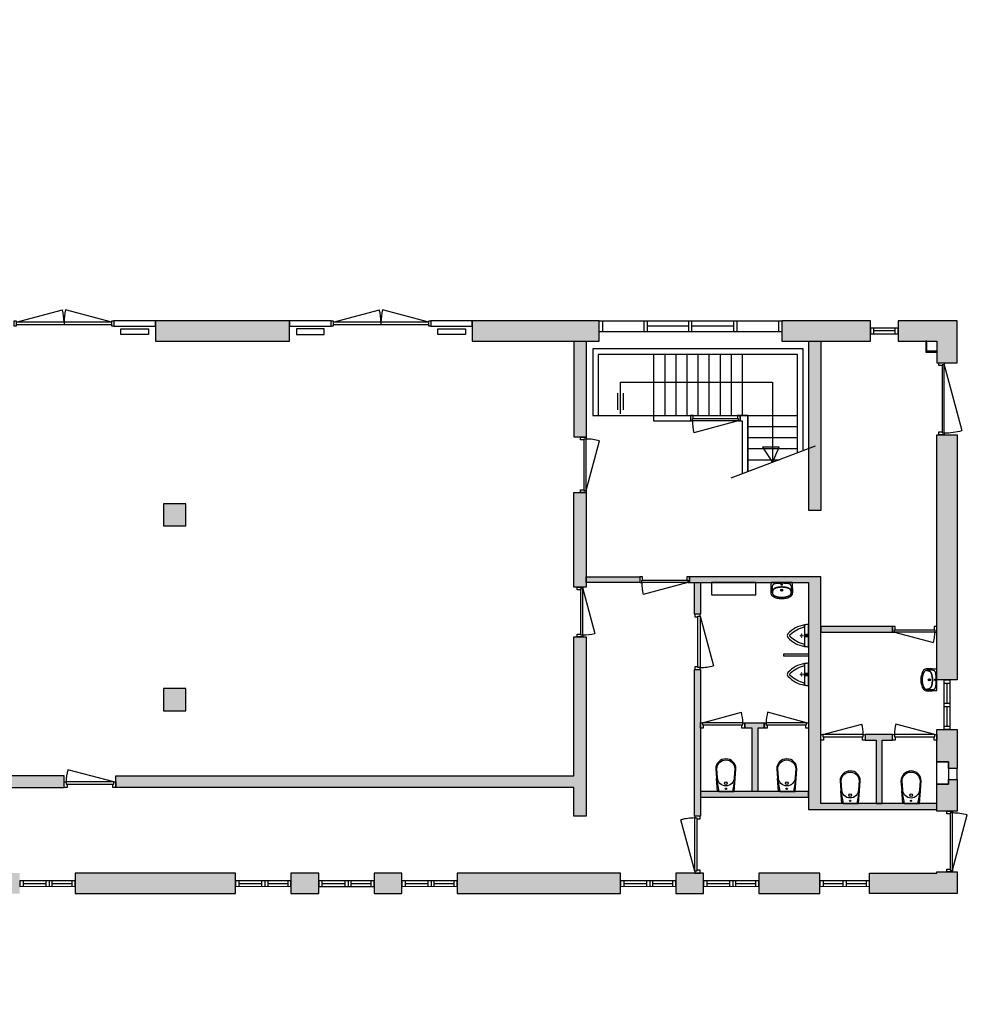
# Model space of a CAD drawing. Header units: millimetres. Extents: x -34315 to 33097, y -23905 to 11655.
# Tile 5 of 5: x 15981 to 33097, y -23905 to -6125. Entities that reach past the tile are written whole.
import ezdxf

# ---------------------------------------------------------------- set-up
doc = ezdxf.new("R2010")
doc.units = ezdxf.units.MM
doc.header["$LTSCALE"] = 100
doc.linetypes.add('HIDDEN2', pattern=[4.7625, 3.175, -1.5875])
for name, color, linetype in [('AA21----_BUITENWAND', 252, 'Continuous'), ('AA22----_BINNENWAND', 254, 'Continuous'), ('AL21----_BUITENWAND', 3, 'Continuous'), ('AL22----_BINNENWAND', 2, 'Continuous'), ('AL24----_TRAPPEN', 7, 'Continuous'), ('AL28----_KONSTRUKTIE', 7, 'Continuous'), ('AL31----_BUITENKOZIJNEN', 1, 'Continuous'), ('AL32----_BINNENKOZIJNEN', 1, 'Continuous'), ('AL51----_RADIATOREN', 8, 'Continuous'), ('AL74----_KEUKEN', 7, 'Continuous'), ('AL74----_SANITAIR', 7, 'Continuous')]:
    doc.layers.add(name, color=color, linetype=linetype)

# ---------------------------------------------------------------- blocks, each defined once
blk = doc.blocks.new('*U2')
at = {"layer": 'AL32----_BINNENKOZIJNEN'}
blk.add_lwpolyline([(-35, 50), (-866, 272)], dxfattribs=at)
for points in [[(-930, 50), (-895, 50), (-895, 9), (-880, 9), (-880, -50), (-930, -50)], [(-895, 9), (-35, 9), (-35, 50), (-895, 50)], [(-50, -50), (-50, 9), (-35, 9), (-35, 50), (0, 50), (0, -50)]]:
    blk.add_lwpolyline(points, close=True, dxfattribs=at)
blk.add_arc((-35, 50), 860, 165.0304, 180.0291, dxfattribs=at)
blk = doc.blocks.new('*U6')
at = {"layer": 'AL32----_BINNENKOZIJNEN'}
for points in [[(-1000, -50), (-965, -50), (-965, -9), (-950, -9), (-950, 50), (-1000, 50)], [(-50, 50), (-50, -9), (-35, -9), (-35, -50), (0, -50), (0, 50)], [(-965, -9), (-35, -9), (-35, -50), (-965, -50)]]:
    blk.add_lwpolyline(points, close=True, dxfattribs=at)
blk.add_lwpolyline([(-35, -50), (-933, -291)], dxfattribs=at)
blk.add_arc((-35, -50), 930, 180, 195, dxfattribs=at)
blk = doc.blocks.new('*U14')
at = {"layer": 'AL31----_BUITENKOZIJNEN'}
for points in [[(-1765, 21), (-929, 245)], [(-35, 21), (-870, 245)], [(-900, 21), (-900, -21)]]:
    blk.add_lwpolyline(points, dxfattribs=at)
for points in [[(-1800, 50), (-1765, 50), (-1765, -50), (-1800, -50)], [(-1765, 21), (-1765, -21), (-35, -21), (-35, 21)], [(-35, 50), (0, 50), (0, -50), (-35, -50)]]:
    blk.add_lwpolyline(points, close=True, dxfattribs=at)
for centre, start, end in [((-1765, 21), 359.9992, 15), ((-35, 21), 164.9983, 179.9992)]:
    blk.add_arc(centre, 865, start, end, dxfattribs=at)
blk = doc.blocks.new('*U16')
at = {"layer": 'AL31----_BUITENKOZIJNEN'}
blk.add_lwpolyline([(-1265, 50), (-77, 368)], dxfattribs=at)
for points in [[(-1300, 50), (-1265, 50), (-1265, 9), (-1250, 9), (-1250, -50), (-1300, -50)], [(-1265, 9), (-35, 9), (-35, 50), (-1265, 50)], [(-50, -50), (-50, 9), (-35, 9), (-35, 50), (0, 50), (0, -50)]]:
    blk.add_lwpolyline(points, close=True, dxfattribs=at)
blk.add_arc((-1265, 50), 1230, 0, 15, dxfattribs=at)
blk = doc.blocks.new('*U18')
at = {"layer": 'AL31----_BUITENKOZIJNEN'}
blk.add_lwpolyline([(-35, 50), (-1030, 317)], dxfattribs=at)
for points in [[(-1100, 50), (-1065, 50), (-1065, 9), (-1050, 9), (-1050, -50), (-1100, -50)], [(-1065, 9), (-35, 9), (-35, 50), (-1065, 50)], [(-50, -50), (-50, 9), (-35, 9), (-35, 50), (0, 50), (0, -50)]]:
    blk.add_lwpolyline(points, close=True, dxfattribs=at)
blk.add_arc((-35, 50), 1030, 165, 179.9989, dxfattribs=at)
blk = doc.blocks.new('*U28')
at = {"layer": 'AL32----_BINNENKOZIJNEN'}
for points in [[(-1030, -50), (-995, -50), (-995, -9), (-980, -9), (-980, 50), (-1030, 50)], [(-50, 50), (-50, -9), (-35, -9), (-35, -50), (0, -50), (0, 50)], [(-995, -9), (-35, -9), (-35, -50), (-995, -50)]]:
    blk.add_lwpolyline(points, close=True, dxfattribs=at)
blk.add_lwpolyline([(-35, -50), (-962, -298)], dxfattribs=at)
blk.add_arc((-35, -50), 960, 180, 195, dxfattribs=at)
blk = doc.blocks.new('*U35')
at = {"layer": 'AL32----_BINNENKOZIJNEN'}
blk.add_lwpolyline([(-865, 50), (-63, 265)], dxfattribs=at)
for points in [[(-900, 50), (-865, 50), (-865, 9), (-850, 9), (-850, -50), (-900, -50)], [(-865, 9), (-35, 9), (-35, 50), (-865, 50)], [(-50, -50), (-50, 9), (-35, 9), (-35, 50), (0, 50), (0, -50)]]:
    blk.add_lwpolyline(points, close=True, dxfattribs=at)
blk.add_arc((-865, 50), 830, 0, 15, dxfattribs=at)
blk = doc.blocks.new('*U5')
at = {"layer": 'AL32----_BINNENKOZIJNEN'}
blk.add_lwpolyline([(-35, 50), (-933, 291)], dxfattribs=at)
for points in [[(-1000, 50), (-965, 50), (-965, 9), (-950, 9), (-950, -50), (-1000, -50)], [(-965, 9), (-35, 9), (-35, 50), (-965, 50)], [(-50, -50), (-50, 9), (-35, 9), (-35, 50), (0, 50), (0, -50)]]:
    blk.add_lwpolyline(points, close=True, dxfattribs=at)
blk.add_arc((-35, 50), 930, 165, 180, dxfattribs=at)
blk = doc.blocks.new('*U36')
at = {"layer": 'AL32----_BINNENKOZIJNEN'}
for points in [[(-900, -50), (-865, -50), (-865, -9), (-850, -9), (-850, 50), (-900, 50)], [(-50, 50), (-50, -9), (-35, -9), (-35, -50), (0, -50), (0, 50)], [(-865, -9), (-35, -9), (-35, -50), (-865, -50)]]:
    blk.add_lwpolyline(points, close=True, dxfattribs=at)
blk.add_lwpolyline([(-35, -50), (-837, -265)], dxfattribs=at)
blk.add_arc((-35, -50), 830, 180, 195, dxfattribs=at)
blk = doc.blocks.new('*U40')
at = {"layer": 'AL32----_BINNENKOZIJNEN'}
blk.add_lwpolyline([(-765, 50), (-60, 239)], dxfattribs=at)
for points in [[(-800, 50), (-765, 50), (-765, 9), (-750, 9), (-750, -50), (-800, -50)], [(-765, 9), (-35, 9), (-35, 50), (-765, 50)], [(-50, -50), (-50, 9), (-35, 9), (-35, 50), (0, 50), (0, -50)]]:
    blk.add_lwpolyline(points, close=True, dxfattribs=at)
blk.add_arc((-765, 50), 730, 0, 15, dxfattribs=at)
blk = doc.blocks.new('*U39')
at = {"layer": 'AL32----_BINNENKOZIJNEN'}
blk.add_lwpolyline([(-35, 50), (-740, 239)], dxfattribs=at)
for points in [[(-800, 50), (-765, 50), (-765, 9), (-750, 9), (-750, -50), (-800, -50)], [(-765, 9), (-35, 9), (-35, 50), (-765, 50)], [(-50, -50), (-50, 9), (-35, 9), (-35, 50), (0, 50), (0, -50)]]:
    blk.add_lwpolyline(points, close=True, dxfattribs=at)
blk.add_arc((-35, 50), 730, 165, 180, dxfattribs=at)
blk = doc.blocks.new('*U38')
at = {"layer": 'AL32----_BINNENKOZIJNEN'}
for points in [[(-800, -50), (-765, -50), (-765, -9), (-750, -9), (-750, 50), (-800, 50)], [(-50, 50), (-50, -9), (-35, -9), (-35, -50), (0, -50), (0, 50)], [(-765, -9), (-35, -9), (-35, -50), (-765, -50)]]:
    blk.add_lwpolyline(points, close=True, dxfattribs=at)
blk.add_lwpolyline([(-765, -50), (-60, -239)], dxfattribs=at)
blk.add_arc((-765, -50), 730, 345, 0, dxfattribs=at)
blk = doc.blocks.new('WC 17 (R)')
at = {"layer": 'AL74----_SANITAIR'}
for points in [[(407, 182), (232, 169), (0, 125), (0, -125), (232, -169), (408, -182, 0.999913)], [(62, 0, -1), (37, 0, -1)], [(250, 150), (407, 162, -1), (407, -162), (250, -150, -1)], [(175, 0, -1), (125, 0, -1)]]:
    blk.add_lwpolyline(points, format="xyb", close=True, dxfattribs=at)
for points in [[(0, 125), (0, 150), (232, 169)], [(0, -125), (0, -150), (232, -169)]]:
    blk.add_lwpolyline(points, dxfattribs=at)
blk = doc.blocks.new('Urinoir (R)')
at = {"layer": 'AL74----_SANITAIR'}
for points in [[(75, 194, 0.03766), (0, 200), (0, -200, 0.03766), (75, -194), (75, -156)], [(373, -33, 0.381928), (373, 33, 0.174395), (75, 194), (75, 156, -0.147779), (331, 20, -0.511086), (331, -20, -0.147779), (75, -156), (75, -194, 0.174393)], [(16, -4, 0.414217), (16, 4, -1.000347), (34, 21, 0.413172), (41, 21, -1.00056), (59, 4, 0.413679), (59, -4, -1.000343), (41, -21, 0.413712), (34, -21, -1.000003)], [(25, 0, -1), (50, 0, -1)], [(32, 0, -1), (42, 0, -1)], [(105, 0, 1), (95, 0, 1)], [(120, 25, 1), (130, 25, 1)], [(120, 0, 1), (130, 0, 1)], [(155, 0, 1), (145, 0, 1)], [(130, -25, 1), (120, -25, 1)]]:
    blk.add_lwpolyline(points, format="xyb", close=True, dxfattribs=at)
blk = doc.blocks.new('WT 04 (R)')
at = {"color": 3}
for centre, radius, start, end in [((266, 164), 136, 44.6333, 93.716), ((257, 300), 1.091783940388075e-11, 92.5317, 90.2017)]:
    blk.add_arc(centre, radius, start, end, dxfattribs=at)
at = {"layer": 'AL74----_SANITAIR'}
for points in [[(257, 300, 0.030203), (0, 289), (0, -289, 0.030203), (257, -300, 0.217499), (363, -260, 0.107077), (423, -127, 0.043293), (438, -11), (438, 11, 0.043293), (423, 127, 0.107077), (363, 260, 0.217499)], [(72, 0, -1), (41, 0, -1)], [(233, 0, -1), (176, 0, -1)], [(227, 0, -1), (182, 0, -1)]]:
    blk.add_lwpolyline(points, format="xyb", close=True, dxfattribs=at)
for points in [[(119, 20), (120, 34), (121, 47), (122, 58), (123, 68), (124, 76), (125, 84), (126, 91), (127, 98), (128, 104), (129, 111), (130, 116), (131, 122), (132, 127), (133, 132), (134, 138), (136, 143), (137, 147), (139, 152), (140, 157), (142, 162), (143, 166), (145, 171), (146, 175), (148, 180), (150, 184), (152, 188), (154, 192), (156, 196), (158, 200), (160, 204), (163, 208), (166, 211), (169, 215), (172, 218), (175, 221), (178, 224), (181, 227), (185, 230), (188, 233), (192, 235), (195, 238), (199, 240), (203, 242), (206, 245), (211, 247), (215, 248), (220, 250), (225, 252), (230, 254), (236, 256), (243, 257), (251, 259), (259, 260), (269, 261), (279, 263), (277, 263), (272, 264), (267, 264), (261, 265), (255, 265), (249, 266), (242, 266), (235, 267), (227, 267), (219, 267), (211, 267), (203, 267), (195, 267), (187, 268), (180, 267), (172, 267), (164, 267), (157, 267), (150, 267), (143, 267), (137, 267), (130, 266), (125, 266), (119, 266), (115, 266), (110, 265), (106, 265), (102, 265), (98, 264), (94, 263), (91, 263), (88, 262), (84, 261), (81, 260), (79, 258), (76, 257), (73, 255), (70, 254), (67, 252), (65, 250), (62, 248), (59, 245), (57, 243), (54, 240), (52, 238), (49, 235), (47, 232), (44, 228), (42, 225), (40, 221), (38, 217), (36, 213), (35, 209), (33, 204), (31, 200), (30, 195), (29, 190), (28, 184), (27, 179), (26, 172), (25, 166), (24, 159), (23, 151), (22, 143), (22, 135), (21, 126), (21, 117), (20, 108), (20, 98), (20, 88), (20, 78), (20, 68), (19, 58), (19, 48), (19, 39), (19, 31), (19, 23), (19, 17), (19, 12), (19, 9), (19, 6), (19, 2), (19, -1), (19, -12), (19, -24), (20, -37), (20, -50), (20, -64), (20, -77), (21, -89), (21, -101), (22, -112), (22, -122), (23, -131), (23, -140), (24, -148), (25, -155), (26, -162), (27, -169), (28, -175), (29, -181), (30, -186), (31, -191), (33, -196), (34, -201), (36, -205), (38, -209), (40, -213), (42, -217), (44, -221), (46, -224), (48, -228), (51, -231), (53, -234), (56, -237), (58, -239), (61, -242), (64, -244), (66, -246), (69, -248), (72, -250), (75, -251), (77, -253), (80, -254), (83, -256), (86, -257), (89, -258), (92, -259), (96, -259), (99, -260), (103, -260), (107, -261), (112, -261), (116, -262), (121, -262), (126, -262), (132, -262), (138, -262), (145, -262), (151, -263), (158, -263), (166, -263), (173, -263), (181, -263), (189, -263), (197, -263), (205, -263), (213, -262), (221, -262), (229, -262), (236, -262), (243, -261), (250, -261), (257, -260), (263, -260), (268, -259), (273, -258), (278, -258), (281, -257), (271, -256), (261, -255), (252, -254), (244, -252), (238, -251), (232, -249), (226, -247), (221, -245), (216, -244), (212, -242), (208, -240), (204, -238), (200, -235), (197, -233), (193, -231), (190, -228), (186, -226), (183, -223), (179, -220), (176, -217), (173, -214), (170, -210), (167, -207), (164, -203), (162, -200), (159, -196), (157, -192), (155, -188), (153, -184), (151, -179), (149, -175), (147, -171), (146, -166), (144, -162), (143, -157), (141, -153), (139, -148), (138, -143), (137, -138), (135, -133), (134, -128), (133, -123), (132, -118), (131, -112), (129, -106), (128, -100), (127, -94), (126, -87), (125, -80), (124, -72), (123, -63), (122, -54), (121, -43), (120, -30), (119, -16), (118, 2)], [(401, -31), (402, -25), (402, -19), (402, -12), (402, -5), (402, 3), (402, 11), (402, 18), (402, 25), (401, 31), (401, 37), (401, 44), (400, 50), (399, 56), (399, 61), (398, 67), (397, 73), (396, 79), (394, 85), (393, 91), (392, 96), (391, 102), (389, 108), (388, 113), (387, 119), (386, 125), (384, 130), (383, 136), (381, 141), (380, 146), (378, 152), (376, 157), (374, 162), (372, 168), (370, 173), (368, 178), (365, 183), (363, 188), (361, 194), (358, 199), (356, 204), (353, 208), (350, 213), (347, 218), (344, 222), (341, 226), (338, 230), (335, 234), (332, 237), (329, 240), (326, 243), (323, 245), (319, 248), (316, 250), (313, 252), (310, 253), (307, 255), (304, 256), (300, 258), (297, 259), (293, 260), (290, 261), (286, 261), (281, 262), (279, 263), (269, 261), (259, 260), (251, 259), (243, 257), (236, 256), (230, 254), (225, 252), (220, 250), (215, 248), (211, 247), (206, 245), (203, 242), (199, 240), (195, 238), (192, 235), (188, 233), (185, 230), (181, 227), (178, 224), (175, 221), (172, 218), (169, 215), (166, 211), (163, 208), (160, 204), (158, 200), (156, 196), (154, 192), (152, 188), (150, 184), (148, 180), (146, 175), (145, 171), (143, 166), (142, 162), (140, 157), (139, 152), (137, 147), (136, 143), (134, 138), (133, 132), (132, 127), (131, 122), (130, 116), (129, 111), (128, 104), (127, 98), (126, 91), (125, 84), (124, 76), (123, 68), (122, 58), (121, 47), (120, 34), (119, 20), (118, 2), (119, -16), (120, -30), (121, -43), (122, -54), (123, -63), (124, -72), (125, -80), (126, -87), (127, -94), (128, -100), (129, -106), (131, -112), (132, -118), (133, -123), (134, -128), (135, -133), (137, -138), (138, -143), (139, -148), (141, -153), (143, -157), (144, -162), (146, -166), (147, -171), (149, -175), (151, -179), (153, -184), (155, -188), (157, -192), (159, -196), (162, -200), (164, -203), (167, -207), (170, -210), (173, -214), (176, -217), (179, -220), (183, -223), (186, -226), (190, -228), (193, -231), (197, -233), (200, -235), (204, -238), (208, -240), (212, -242), (216, -244), (221, -245), (226, -247), (232, -249), (238, -251), (244, -252), (252, -254), (261, -255), (271, -256), (281, -257), (283, -257), (287, -256), (291, -255), (295, -254), (299, -253), (302, -252), (305, -251), (308, -250), (312, -248), (315, -246), (318, -244), (321, -242), (324, -240), (327, -237), (330, -234), (334, -231), (337, -228), (340, -224), (343, -221), (346, -216), (349, -212), (351, -208), (354, -203), (357, -198), (359, -193), (362, -188), (364, -183), (367, -178), (369, -172), (371, -167), (373, -162), (375, -157), (377, -151), (379, -146), (380, -141), (382, -135), (384, -130), (385, -124), (386, -119), (388, -113), (389, -108), (390, -102), (391, -96), (393, -91), (394, -85), (395, -79), (396, -73), (397, -67), (398, -61), (399, -55), (400, -50), (400, -44), (401, -38)]]:
    blk.add_lwpolyline(points, close=True, dxfattribs=at)

msp = doc.modelspace()

# ---------------------------------------------------------------- hatches: boundary and pattern name
at = {"layer": 'AA21----_BUITENWAND'}
h = msp.add_hatch(color=256, dxfattribs=at)
h.paths.add_polyline_path([(-17224, -18655), (-17224, -21905), (-15724, -21905), (-15724, -21535), (-16854, -21535), (-16854, -18655)])
h.paths.add_polyline_path([(-14724, -21535), (-14724, -21905), (-12324, -21905), (-12324, -21535)])
h.paths.add_polyline_path([(-11324, -21535), (-11324, -21905), (-8924, -21905), (-8924, -21535)])
h.paths.add_polyline_path([(-7924, -21535), (-7924, -21905), (-5524, -21905), (-5524, -21535)])
h.paths.add_polyline_path([(-4524, -21535), (-4525, -21905), (-2124, -21905), (-2124, -21535)])
h.paths.add_polyline_path([(-1124, -21535), (-1124, -21905), (416, -21905), (416, -21535)])
h.paths.add_polyline_path([(1046, -21535), (1046, -21905), (12787, -21905), (12787, -21535)])
h.paths.add_polyline_path([(13417, -21535), (13417, -21905), (14381, -21905), (14381, -21535)])
h.paths.add_polyline_path([(15381, -21535), (15381, -21905), (15981, -21905), (15981, -21535)])
h.paths.add_polyline_path([(16981, -21535), (16981, -21905), (19881, -21905), (19881, -21535)])
h.paths.add_polyline_path([(20881, -21535), (20881, -21905), (21381, -21905), (21381, -21535)])
h.paths.add_polyline_path([(22381, -21535), (22381, -21905), (22881, -21905), (22881, -21535)])
h.paths.add_polyline_path([(23881, -21535), (23881, -21905), (26831, -21905), (26831, -21535)])
h.paths.add_polyline_path([(27831, -21535), (27831, -21905), (28331, -21905), (28331, -21535)])
h.paths.add_polyline_path([(29331, -21535), (29331, -21905), (30431, -21905), (30431, -21535)])
h.paths.add_polyline_path([(31331, -21535), (32546, -21535), (32546, -21515), (32916, -21515), (32916, -21905), (31331, -21905)])
h.paths.add_polyline_path([(32546, -13620), (32916, -13620), (32916, -18045), (32546, -18045)])
h.paths.add_polyline_path([(31846, -11560), (31846, -11930), (32546, -11930), (32546, -12320), (32916, -12320), (32916, -11560)])
h.paths.add_polyline_path([(29746, -11560), (29746, -11930), (31346, -11930), (31346, -11560)])
h.paths.add_polyline_path([(24156, -11560), (24156, -11930), (26446, -11930), (26446, -11560)])
h.paths.add_polyline_path([(18431, -11560), (18431, -11930), (20856, -11930), (20856, -11560)])
h.paths.add_polyline_path([(15131, -11560), (15131, -11930), (13416, -11930), (13416, -11560)])
h.paths.add_polyline_path([(-559, -11565), (-559, -11935), (416, -11935), (416, -11565)])
h.paths.add_polyline_path([(-3909, -11565), (-3909, -11935), (-2799, -11935), (-2799, -11565)])
h.paths.add_polyline_path([(-7258, -11565), (-7258, -11935), (-6149, -11935), (-6149, -11565)])
h.paths.add_polyline_path([(-10609, -11565), (-10609, -11935), (-9499, -11935), (-9499, -11565)])
h.paths.add_polyline_path([(-14635, -11565), (-14635, -11935), (-12849, -11935), (-12849, -11565)])
h.paths.add_polyline_path([(-17224, -15619), (-16854, -15619), (-16854, -11935), (-15634, -11935), (-15634, -11565), (-17225, -11565)])
h.paths.add_polyline_path([(-17224, -16869), (-17224, -17405), (-16854, -17405), (-16854, -16869)])
h.paths.add_polyline_path([(-30314, -23905), (-30314, -23535), (-33834, -23535), (-33834, -21795), (-31514, -21795), (-31514, -20785), (-31764, -20785), (-31764, -21545), (-34204, -21545), (-34204, -23905)])
h.paths.add_polyline_path([(-29014, -23535), (-29014, -23905), (-28314, -23905), (-28314, -23535)])
h.paths.add_polyline_path([(-27014, -23535), (-27014, -23905), (-26494, -23905), (-26494, -23535)])
h.paths.add_polyline_path([(-23664, -23535), (-23664, -23905), (-25194, -23905), (-25194, -23535)])
h.paths.add_polyline_path([(-23164, -23535), (-23164, -23905), (-22544, -23905), (-22544, -23535)])
h.paths.add_polyline_path([(-21224, -23905), (-22044, -23905), (-22044, -23535), (-21594, -23535), (-21594, -18815), (-21224, -18815)])
h.paths.add_polyline_path([(-21594, -17035), (-21224, -17035), (-21224, -17715), (-21594, -17715)])
h.paths.add_polyline_path([(-31514, -13095), (-31514, -14105), (-31764, -14105), (-31764, -13345), (-32164, -13345), (-32164, -13095)])
h.paths.add_polyline_path([(-31764, -15305), (-31764, -16240), (-31514, -16240), (-31514, -15305)])
h.paths.add_polyline_path([(-31764, -18640), (-31764, -19585), (-31514, -19585), (-31514, -18640)])
h.paths.add_polyline_path([(-34204, -18251), (-34204, -18621), (-33834, -18621), (-33834, -18251)])
h.paths.add_polyline_path([(-34204, -15743), (-34204, -16113), (-33834, -16113), (-33834, -15743)])
h.paths.add_polyline_path([(-34204, -11645), (-33834, -11645), (-33834, -13095), (-33364, -13095), (-33364, -13345), (-34204, -13345)])
h.paths.add_polyline_path([(-21594, -15235), (-21224, -15235), (-21224, -15735), (-21594, -15735)])
h.paths.add_polyline_path([(-21594, -13115), (-21224, -13115), (-21224, -13935), (-21594, -13935)])
h.paths.add_polyline_path([(-21594, -11315), (-21224, -11315), (-21224, -11815), (-21594, -11815)])
h.paths.add_polyline_path([(-21594, -9365), (-21224, -9365), (-21224, -10015), (-21594, -10015)])
h.paths.add_polyline_path([(-21594, -7475), (-21224, -7475), (-21224, -8125), (-21594, -8125)])
h.paths.add_polyline_path([(-21594, -5675), (-21224, -5675), (-21224, -6175), (-21594, -6175)])
h.paths.add_polyline_path([(-21594, -3255), (-21224, -3255), (-21224, -4375), (-21594, -4375)])
h.paths.add_polyline_path([(-21594, -1455), (-21224, -1455), (-21224, -1955), (-21594, -1955)])
h.paths.add_polyline_path([(-21594, 345), (-21224, 345), (-21224, -155), (-21594, -155)])
h.paths.add_polyline_path([(-21594, 3065), (-21224, 3065), (-21224, 1645), (-21594, 1645)])
h.paths.add_polyline_path([(-21594, 4065), (-21224, 4065), (-21224, 3565), (-21594, 3565)])
h.paths.add_polyline_path([(-21594, 5600), (-21224, 5600), (-21224, 4565), (-21594, 4565)])
h.paths.add_polyline_path([(-21594, 7385), (-21224, 7385), (-21224, 6900), (-21594, 6900)])
h.paths.add_polyline_path([(-21224, 9170), (-21594, 9170), (-21594, 8685), (-21224, 8685)])
h.paths.add_polyline_path([(-27064, 11655), (-27064, 11285), (-21594, 11285), (-21594, 10470), (-21224, 10470), (-21224, 11655)])
h.paths.add_polyline_path([(-34204, 10470), (-33834, 10470), (-33834, 11285), (-28364, 11285), (-28364, 11655), (-34204, 11655)])
h.paths.add_polyline_path([(-34204, 9170), (-33834, 9170), (-33834, 8685), (-34204, 8685)])
h.paths.add_polyline_path([(-34204, 7385), (-33834, 7385), (-33834, 6900), (-34204, 6900)])
h.paths.add_polyline_path([(-33834, 5065), (-33834, 4340), (-32859, 4120), (-32834, 4120), (-32834, 5065)], flags=16)
h.paths.add_polyline_path([(-32584, 4015), (-32584, 5285), (-33834, 5285), (-33834, 5600), (-34204, 5600), (-34204, 4747), (-34315, 4747), (-34315, 4347), (-32870, 4020), (-32834, 4020), (-32834, 4015)])
h.paths.add_polyline_path([(-32834, 1510), (-32860, 1510), (-33834, 1345), (-33834, 565), (-32834, 565)], flags=16)
h.paths.add_polyline_path([(-32584, 1615), (-32584, 345), (-33834, 345), (-33834, -155), (-34204, -155), (-34204, 965), (-34313, 965), (-34313, 1365), (-32869, 1610), (-32834, 1610), (-32834, 1615)])
h.paths.add_polyline_path([(-34204, -1455), (-33834, -1455), (-33834, -1915), (-34204, -1915)])
h.paths.add_polyline_path([(-34204, -3215), (-33834, -3215), (-33834, -4315), (-34204, -4315)])
h.paths.add_polyline_path([(-34204, -5615), (-33834, -5615), (-33834, -6135), (-34204, -6135)])
h.paths.add_polyline_path([(-34204, -7435), (-33834, -7435), (-33834, -8535), (-34204, -8535)])
h.paths.add_polyline_path([(-34204, -9835), (-34204, -10345), (-33834, -10345), (-33834, -9835)])
h = msp.add_hatch(color=256, dxfattribs=at)
h.paths.add_polyline_path([(32546, -19528), (32546, -18945), (32916, -18945), (32916, -19645), (32756, -19645), (32756, -19528), (32546, -19528)])
h.paths.add_polyline_path([(32546, -19928), (32756, -19928), (32756, -19845), (32916, -19845), (32916, -20415), (32546, -20415), (32546, -19928)])
at = {"layer": 'AA22----_BINNENWAND'}
h = msp.add_hatch(color=256, dxfattribs=at)
h.paths.add_polyline_path([(-32584, 5285), (-32584, 5065), (-28269, 5065), (-28269, 5285)])
h.paths.add_polyline_path([(-27269, 5285), (-27269, 5065), (-26814, 5065), (-26814, 4455), (-26594, 4455), (-26594, 5065), (-25394, 5065), (-25394, 5285)])
h.paths.add_polyline_path([(-21594, 5285), (-21594, 5065), (-24394, 5065), (-24394, 5285)])
h.paths.add_polyline_path([(-25394, 2865), (-25394, 2645), (-26594, 2645), (-26594, 2045), (-26814, 2045), (-26814, 3455), (-26594, 3455), (-26594, 2865)])
h.paths.add_polyline_path([(-21594, 2865), (-21594, 2645), (-24394, 2645), (-24394, 2865)])
h.paths.add_polyline_path([(-33834, -3655), (-33834, -3875), (-28834, -3875), (-28834, -4275), (-28614, -4275), (-28614, -2885), (-28834, -2885), (-28834, -3655)])
h.paths.add_polyline_path([(-28834, -1545), (-28614, -1545), (-28614, -1885), (-28834, -1885)])
h.paths.add_polyline_path([(-28834, -645), (-28614, -645), (-28614, -985), (-28834, -985)])
h.paths.add_polyline_path([(-29431, 565), (-29431, 345), (-28834, 345), (-28834, -85), (-28614, -85), (-28614, 345), (-28514, 345), (-28514, 565)])
h.paths.add_polyline_path([(-26594, 1045), (-26814, 1045), (-26814, 565), (-26959, 565), (-26959, 345), (-26814, 345), (-26814, -85), (-26594, -85)])
h.paths.add_polyline_path([(-26814, -645), (-26594, -645), (-26594, -985), (-26814, -985)])
h.paths.add_polyline_path([(-26814, -1545), (-26594, -1545), (-26594, -1885), (-26814, -1885)])
h.paths.add_polyline_path([(-26814, -2445), (-26594, -2445), (-26594, -2785), (-26814, -2785)])
h.paths.add_polyline_path([(-32584, 565), (-32584, 345), (-31696, 345), (-31696, 565)])
h.paths.add_polyline_path([(-33834, -7875), (-33834, -8095), (-28834, -8095), (-28834, -8690), (-28614, -8690), (-28614, -7175), (-28834, -7175), (-28834, -7875)])
h.paths.add_polyline_path([(-28834, -5735), (-28614, -5735), (-28614, -6175), (-28834, -6175)])
h.paths.add_polyline_path([(-28834, -4835), (-28614, -4835), (-28614, -5175), (-28834, -5175)])
h.paths.add_polyline_path([(-26814, -6075), (-26594, -6075), (-26594, -5275), (-26814, -5275)])
h.paths.add_polyline_path([(-26814, -6635), (-26594, -6635), (-26594, -6975), (-26814, -6975)])
h.paths.add_polyline_path([(-22944, -8095), (-22944, -7875), (-26594, -7875), (-26594, -7535), (-26814, -7535), (-26814, -8095)])
h.paths.add_polyline_path([(-28834, -9250), (-28614, -9250), (-28614, -10655), (-28834, -10655)])
h.paths.add_polyline_path([(-26814, -10655), (-26594, -10655), (-26594, -9615), (-26294, -9615), (-26294, -9395), (-26594, -9395), (-26594, -9245), (-26814, -9245)])
h.paths.add_polyline_path([(-28834, -13015), (-28614, -13015), (-28614, -14030), (-28834, -14030)])
h.paths.add_polyline_path([(-28834, -12115), (-28614, -12115), (-28614, -12455), (-28834, -12455)])
h.paths.add_polyline_path([(-28834, -11215), (-28614, -11215), (-28614, -11555), (-28834, -11555)])
h.paths.add_polyline_path([(-26814, -11215), (-26594, -11215), (-26594, -11555), (-26814, -11555)])
h.paths.add_polyline_path([(-26814, -12115), (-26594, -12115), (-26594, -12455), (-26814, -12455)])
h.paths.add_polyline_path([(-26814, -13915), (-26594, -13915), (-26594, -13015), (-26814, -13015)])
h.paths.add_polyline_path([(-26594, -13215), (-26594, -13435), (-22944, -13435), (-22944, -13208)])
h.paths.add_polyline_path([(-31514, -15965), (-31514, -15745), (-28834, -15745), (-28834, -15030), (-28614, -15030), (-28614, -15745), (-28514, -15745), (-28514, -15965)])
h.paths.add_polyline_path([(-26814, -14475), (-26594, -14475), (-26594, -14815), (-26814, -14815)])
h.paths.add_polyline_path([(-26814, -15375), (-26594, -15375), (-26594, -15965), (-26814, -15965)])
h.paths.add_polyline_path([(-26814, -16995), (-26594, -16995), (-26594, -17715), (-26814, -17715)])
h.paths.add_polyline_path([(-26594, -17395), (-26594, -17615), (-24834, -17615), (-24834, -17395)])
h.paths.add_polyline_path([(-24274, -17395), (-24274, -17615), (-23934, -17615), (-23934, -17395)])
h.paths.add_polyline_path([(-21594, -17395), (-21594, -17615), (-23374, -17615), (-23374, -17395)])
h.paths.add_polyline_path([(-29214, -18915), (-29214, -19135), (-28214, -19135), (-28214, -18915)])
h.paths.add_polyline_path([(-31514, -18915), (-31514, -19135), (-30214, -19135), (-30214, -18915)])
h.paths.add_polyline_path([(-26814, -19135), (-26594, -19135), (-26594, -19535), (-26814, -19535)])
h.paths.add_polyline_path([(-27214, -18915), (-27214, -19135), (-25944, -19135), (-25944, -18915)])
h.paths.add_polyline_path([(-23994, -23535), (-24194, -23535), (-24194, -19135), (-24914, -19135), (-24914, -18915), (-23994, -18915)])
h.paths.add_polyline_path([(-21594, -18915), (-22994, -18915), (-22994, -19135), (-21594, -19135)])
h.paths.add_polyline_path([(-26814, -23535), (-26594, -23535), (-26594, -20535), (-26814, -20535)])
h.paths.add_polyline_path([(-31734, -21795), (-31514, -21795), (-31514, -22165), (-31734, -22165)])
h.paths.add_polyline_path([(-31734, -23535), (-31514, -23535), (-31514, -23165), (-31734, -23165)])
h.paths.add_polyline_path([(-15854, -16510), (-15639, -16510), (-15639, -19985), (-15854, -19985)])
h.paths.add_polyline_path([(-14439, -11935), (-14189, -11935), (-14189, -16610), (-12989, -16610), (-12989, -17796), (-13239, -17796), (-13239, -16860), (-14439, -16860)])
h.paths.add_polyline_path([(-13239, -19985), (-13239, -18796), (-12990, -18796), (-12989, -19764), (-7789, -19764), (-7789, -19985)])
h.paths.add_polyline_path([(-6789, -19765), (-6789, -19985), (-1319, -19985), (-1319, -19765)])
h.paths.add_polyline_path([(46, -11935), (416, -11935), (416, -19985), (46, -19985)])
h.paths.add_polyline_path([(46, -19765), (46, -19985), (-319, -19985), (-319, -19765)])
h.paths.add_polyline_path([(13416, -19990), (13786, -19990), (13786, -11930), (13416, -11930)])
h.paths.add_polyline_path([(13786, -19780), (13786, -19990), (16786, -19990), (16786, -19780)])
h.paths.add_polyline_path([(25992, -17270), (26212, -17270), (26212, -20505), (25992, -20505), (25992, -19990), (17716, -19990), (17716, -19780), (25992, -19780)])
h.paths.add_polyline_path([(25992, -14662), (26212, -14662), (26212, -16370), (25992, -16370)])
h.paths.add_polyline_path([(25995, -11930), (26212, -11930), (26212, -13662), (25995, -13662)])
h.paths.add_polyline_path([(28081, -16185), (28081, -16290), (30231, -16290), (30230, -20384), (32546, -20385), (32546, -20280), (30451, -20279), (30451, -16185)])
h.paths.add_polyline_path([(30236, -11930), (30450, -11930), (30450, -14985), (30236, -14985)])
h.paths.add_polyline_path([(-22844, -23535), (-22844, -22335), (-22964, -22335), (-22964, -22235), (-22624, -22235), (-22624, -22335), (-22744, -22335), (-22744, -23535)])
h.paths.add_polyline_path([(-29084, -13095), (-29084, -13344), (-28834, -13344), (-28834, -13095)])
h.paths.add_polyline_path([(-31514, -13095), (-31514, -13345), (-31264, -13345), (-31264, -13095)])
h.paths.add_polyline_path([(-26814, -9785), (-27014, -9785), (-27014, -10005), (-26814, -10005)])
h.paths.add_polyline_path([(-28614, -9785), (-28414, -9785), (-28414, -10005), (-28614, -10005)])
h.paths.add_polyline_path([(-28996, -3055), (-28996, -3155), (-28834, -3155), (-28834, -3055)], flags=17)
h.paths.add_polyline_path([(-30263, -3655), (-30163, -3655), (-30163, -3155), (-29996, -3155), (-29996, -3055), (-30263, -3055)], flags=16)
h.paths.add_polyline_path([(-21595, -7875), (-21744, -7875), (-21744, -8125), (-21594, -8125)])
h.paths.add_polyline_path([(-21594, -3655), (-21744, -3655), (-21744, -3875), (-21594, -3875)])
h.paths.add_polyline_path([(-21744, -13215), (-21594, -13215), (-21594, -13435), (-21744, -13435)])
h.paths.add_polyline_path([(-21594, -9365), (-21694, -9365), (-21694, -9585), (-21594, -9585)])
h = msp.add_hatch(color=256, dxfattribs=at)
h.paths.add_polyline_path([(13416, -18280), (11156, -18280), (11156, -19155), (11191, -19155), (11231, -19115), (11231, -18355), (13416, -18355)])
h.paths.add_polyline_path([(13544, -19990), (13658, -19990), (13658, -20505), (13544, -20505)])
h.paths.add_polyline_path([(28276, -20062), (28276, -20162), (30231, -20162), (30231, -20062)])
h.paths.add_polyline_path([(29208, -18919), (29076, -18919), (29076, -18819), (29431, -18819), (29431, -18919), (29313, -18919), (29313, -20062), (29208, -20062)])
h.paths.add_polyline_path([(28171, -17858), (28276, -17858), (28276, -20505), (28171, -20505)])
h.paths.add_polyline_path([(31453, -20280), (31558, -20280), (31558, -19137), (31746, -19135), (31746, -19030), (31251, -19030), (31251, -19135), (31453, -19135)])
h.paths.add_polyline_path([(26212, -16185), (27181, -16187), (27181, -16287), (26212, -16290)])
h.paths.add_polyline_path([(28171, -16290), (28276, -16290), (28276, -16858), (28171, -16858)])
h.paths.add_polyline_path([(31746, -17080), (30451, -17080), (30451, -17185), (31746, -17185)])
at = {"layer": 'AL28----_KONSTRUKTIE'}
h = msp.add_hatch(color=256, dxfattribs=at)
h.dxf.hatch_style = 1
h.paths.add_polyline_path([(18981, -15266), (18981, -14866), (18581, -14866), (18581, -15266)])
h = msp.add_hatch(color=256, dxfattribs=at)
h.dxf.hatch_style = 1
h.paths.add_polyline_path([(18981, -18603), (18981, -18203), (18581, -18203), (18581, -18603)])

# ---------------------------------------------------------------- linework, layer by layer
at = {"layer": 'AL21----_BUITENWAND'}
for points in [[(18431, -11560), (18431, -11930), (20856, -11930), (20856, -11560)], [(24156, -11560), (24156, -11930), (26446, -11930), (26446, -11560)], [(29746, -11560), (29746, -11930), (31346, -11930), (31346, -11560)], [(31846, -11560), (31846, -11930), (32546, -11930), (32546, -12320), (32916, -12320), (32916, -11560)], [(32546, -13620), (32916, -13620), (32916, -18045), (32546, -18045)], [(32546, -19528), (32546, -18945), (32916, -18945), (32916, -19645), (32756, -19645), (32756, -19528), (32546, -19528)], [(32546, -19928), (32756, -19928), (32756, -19845), (32916, -19845), (32916, -20415), (32546, -20415), (32546, -19928)], [(16981, -21535), (16981, -21905), (19881, -21905), (19881, -21535)], [(20881, -21535), (20881, -21905), (21381, -21905), (21381, -21535)], [(22381, -21535), (22381, -21905), (22881, -21905), (22881, -21535)], [(23881, -21535), (23881, -21905), (26831, -21905), (26831, -21535)], [(27831, -21535), (27831, -21905), (28331, -21905), (28331, -21535)], [(29331, -21535), (29331, -21905), (30431, -21905), (30431, -21535)], [(31331, -21535), (32546, -21535), (32546, -21515), (32916, -21515), (32916, -21905), (31331, -21905)]]:
    msp.add_lwpolyline(points, close=True, dxfattribs=at)
at = {"layer": 'AL22----_BINNENWAND'}
for points in [[(25995, -11930), (26212, -11930), (26212, -13662), (25995, -13662)], [(30236, -11930), (30450, -11930), (30450, -14985), (30236, -14985)], [(32346, -11930), (32346, -12130), (32546, -12130), (32546, -12112), (32364, -12112), (32364, -11930)], [(25992, -14662), (26212, -14662), (26212, -16370), (25992, -16370)], [(26212, -16185), (27181, -16187), (27181, -16287), (26212, -16290)], [(28081, -16185), (28081, -16290), (30231, -16290), (30230, -20384), (32546, -20385), (32546, -20280), (30451, -20279), (30451, -16185)], [(28171, -16290), (28276, -16290), (28276, -16858), (28171, -16858)], [(31746, -17080), (30451, -17080), (30451, -17185), (31746, -17185)], [(25992, -17270), (26212, -17270), (26212, -20505), (25992, -20505), (25992, -19990), (17716, -19990), (17716, -19780), (25992, -19780)], [(30231, -17577), (30230, -17617), (29781, -17617), (29781, -17577)], [(28171, -17858), (28276, -17858), (28276, -20505), (28171, -20505)], [(29208, -18919), (29076, -18919), (29076, -18819), (29431, -18819), (29431, -18919), (29313, -18919), (29313, -20062), (29208, -20062)], [(31453, -20280), (31558, -20280), (31558, -19137), (31746, -19135), (31746, -19030), (31251, -19030), (31251, -19135), (31453, -19135)], [(13786, -19780), (13786, -19990), (16786, -19990), (16786, -19780)], [(28276, -20062), (28276, -20162), (30231, -20162), (30231, -20062)]]:
    msp.add_lwpolyline(points, close=True, dxfattribs=at)
at = {"layer": 'AL24----_TRAPPEN'}
for points in [[(30131, -13895), (30131, -12070), (26331, -12070), (26331, -13270), (29131, -13270), (29131, -14282)], [(30031, -13942), (30031, -12170), (26431, -12170), (26431, -13270)], [(27431, -12170), (27431, -13270)], [(27631, -12170), (27631, -13270)], [(27831, -12170), (27831, -13270)], [(28031, -12170), (28031, -13270)], [(28231, -12170), (28231, -13270)], [(28431, -12170), (28431, -13270)], [(28631, -12170), (28631, -13270)], [(28831, -12170), (28831, -13270)], [(29031, -12170), (29031, -13270)], [(26831, -13245), (26831, -12670), (29581, -12670), (29581, -14120), (29696, -13845), (29396, -13845), (29581, -14120)], [(26781, -12870), (26781, -13170)], [(26881, -12870), (26881, -13170)], [(27431, -13270), (27431, -13370), (28096, -13370)], [(29131, -14282), (29131, -13270), (28996, -13270), (28996, -13370), (29031, -13370), (29031, -14319)], [(29131, -13270), (30031, -13270)], [(29131, -13470), (30031, -13470)], [(29131, -13670), (30029, -13670)], [(29131, -13870), (30031, -13870)], [(29131, -14070), (29706, -14070)]]:
    msp.add_lwpolyline(points, dxfattribs=at)
at = {"layer": 'AL24----_TRAPPEN', "linetype": 'HIDDEN2', "ltscale": 10}
msp.add_lwpolyline([(28831, -14395), (30356, -13820)], dxfattribs=at)
at = {"layer": 'AL28----_KONSTRUKTIE'}
for points in [[(18581, -14866), (18581, -15266), (18981, -15266), (18981, -14866)], [(18581, -18203), (18581, -18603), (18981, -18603), (18981, -18203)]]:
    msp.add_lwpolyline(points, close=True, dxfattribs=at)
at = {"layer": 'AL31----_BUITENKOZIJNEN'}
for points in [[(17681, -11560), (17681, -11660), (18431, -11660), (18431, -11560)], [(20856, -11560), (20856, -11660), (21606, -11660), (21606, -11560)], [(23406, -11560), (23406, -11660), (24156, -11660), (24156, -11560)], [(26446, -11560), (29746, -11560), (29746, -11760), (26446, -11760)], [(31346, -11695), (31346, -11795), (31846, -11795), (31846, -11695)], [(32681, -18045), (32781, -18045), (32781, -18945), (32681, -18945)], [(32546, -19528), (32756, -19528), (32756, -19928), (32546, -19928)], [(32916, -19645), (32756, -19645), (32756, -19845), (32916, -19845)], [(15981, -21675), (15981, -21775), (16981, -21774), (16981, -21675)], [(19881, -21675), (19881, -21775), (20881, -21774), (20881, -21675)], [(21381, -21675), (21381, -21775), (22381, -21775), (22381, -21675)], [(22881, -21675), (22881, -21775), (23881, -21774), (23881, -21675)], [(26831, -21675), (26831, -21775), (27831, -21774), (27831, -21675)], [(28331, -21675), (28331, -21775), (29331, -21774), (29331, -21675)], [(30431, -21675), (30431, -21775), (31331, -21774), (31331, -21675)]]:
    msp.add_lwpolyline(points, close=True, dxfattribs=at)
for points in [[(26506, -11560), (26506, -11760)], [(27252, -11560), (27252, -11760)], [(27312, -11560), (27312, -11760)], [(28058, -11660), (27312, -11660)], [(28058, -11560), (28058, -11760)], [(28118, -11560), (28118, -11760)], [(28873, -11660), (28121, -11660)], [(28873, -11560), (28873, -11760)], [(28933, -11560), (28933, -11760)], [(29686, -11560), (29686, -11760)], [(31405, -11695), (31405, -11795)], [(31786, -11695), (31786, -11795)], [(31786, -11745), (31405, -11745)], [(32681, -18105), (32780, -18105)], [(32731, -18465), (32731, -18105)], [(32681, -18465), (32781, -18465)], [(32681, -18525), (32781, -18525)], [(32731, -18885), (32731, -18525)], [(32681, -18885), (32781, -18885)], [(16041, -21675), (16041, -21775)], [(16451, -21675), (16451, -21775)], [(16511, -21675), (16511, -21775)], [(16561, -21675), (16561, -21775)], [(16921, -21675), (16921, -21774)], [(19941, -21675), (19941, -21775)], [(20351, -21675), (20351, -21775)], [(20411, -21675), (20411, -21775)], [(20461, -21675), (20461, -21775)], [(20821, -21675), (20821, -21774)], [(21441, -21675), (21441, -21775)], [(21851, -21675), (21851, -21775)], [(21911, -21675), (21911, -21775)], [(21961, -21675), (21961, -21775)], [(22321, -21675), (22321, -21775)], [(22941, -21675), (22941, -21775)], [(23351, -21675), (23351, -21775)], [(23411, -21675), (23411, -21775)], [(23461, -21675), (23461, -21775)], [(23821, -21675), (23821, -21774)], [(26891, -21675), (26891, -21775)], [(27301, -21675), (27301, -21775)], [(27361, -21675), (27361, -21775)], [(27411, -21675), (27411, -21775)], [(27771, -21675), (27771, -21774)], [(28391, -21675), (28391, -21775)], [(28801, -21675), (28801, -21775)], [(28861, -21675), (28861, -21775)], [(28911, -21675), (28911, -21775)], [(29271, -21675), (29271, -21774)], [(30491, -21675), (30491, -21775)], [(30851, -21675), (30851, -21775)], [(30911, -21675), (30911, -21775)], [(31271, -21675), (31271, -21774)], [(16041, -21725), (16451, -21725)], [(16561, -21725), (16921, -21725)], [(19941, -21725), (20351, -21725)], [(20461, -21725), (20821, -21725)], [(21441, -21725), (21851, -21725)], [(21961, -21725), (22321, -21725)], [(22941, -21725), (23351, -21725)], [(23461, -21725), (23821, -21725)], [(26891, -21725), (27301, -21725)], [(27411, -21725), (27771, -21725)], [(28391, -21725), (28801, -21725)], [(28911, -21725), (29271, -21725)], [(30491, -21725), (30851, -21725)], [(30911, -21725), (31271, -21725)]]:
    msp.add_lwpolyline(points, dxfattribs=at)
at = {"layer": 'AL51----_RADIATOREN'}
for points in [[(17806, -11710), (18306, -11710), (18306, -11810), (17806, -11810)], [(21481, -11710), (20981, -11710), (20981, -11810), (21481, -11810)], [(23531, -11710), (24031, -11710), (24031, -11810), (23531, -11810)]]:
    msp.add_lwpolyline(points, close=True, dxfattribs=at)
at = {"layer": 'AL74----_KEUKEN'}
msp.add_lwpolyline([(28476, -16290), (28476, -16510), (29276, -16510), (29276, -16290)], close=True, dxfattribs=at)
at = {"layer": 'AL74----_SANITAIR'}
msp.add_lwpolyline([(28476, -16290), (28476, -16510), (29276, -16510), (29276, -16290)], close=True, dxfattribs=at)

# ---------------------------------------------------------------- block references
at = {"layer": 'AL31----_BUITENKOZIJNEN'}
for p in [(17681, -11610), (23406, -11610)]:
    msp.add_blockref('*U14', p, dxfattribs=at)
at = {"layer": 'AL31----_BUITENKOZIJNEN', "rotation": 270}
for name, p in [('*U16', (32631, -13620)), ('*U18', (32780, -21515))]:
    msp.add_blockref(name, p, dxfattribs=at)
at = {"layer": 'AL32----_BINNENKOZIJNEN'}
for name, p in [('*U36', (28996, -13320)), ('*U36', (28081, -16237)), ('*U38', (32546, -17132)), ('*U40', (29076, -18869)), ('*U39', (30230, -18869)), ('*U40', (31251, -19082)), ('*U39', (32546, -19082)), ('*U2', (17716, -19940))]:
    msp.add_blockref(name, p, dxfattribs=at)
for name, p, rotation in [('*U5', (26162, -14662), 270), ('*U35', (26102, -17270), 270), ('*U6', (28223, -16858), 90), ('*U28', (28223, -21535), 270)]:
    msp.add_blockref(name, p, dxfattribs=dict(at, rotation=rotation))
at = {"layer": 'AL74----_SANITAIR', "xscale": 0.6600108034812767, "yscale": 0.6600108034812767, "zscale": 0.6600108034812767}
for p, rotation in [((29745, -16290), 270), ((32546, -18045), 180)]:
    msp.add_blockref('WT 04 (R)', p, dxfattribs=dict(at, rotation=rotation))
at = {"layer": 'AL74----_SANITAIR'}
for name, p, rotation in [('Urinoir (R)', (30230, -17247), 180), ('Urinoir (R)', (30231, -17947), 180), ('WC 17 (R)', (28736, -20061), 90), ('WC 17 (R)', (29836, -20062), 90), ('WC 17 (R)', (30981, -20279), 90), ('WC 17 (R)', (32081, -20280), 90)]:
    msp.add_blockref(name, p, dxfattribs=dict(at, rotation=rotation))

doc.saveas('drawing.dxf')
